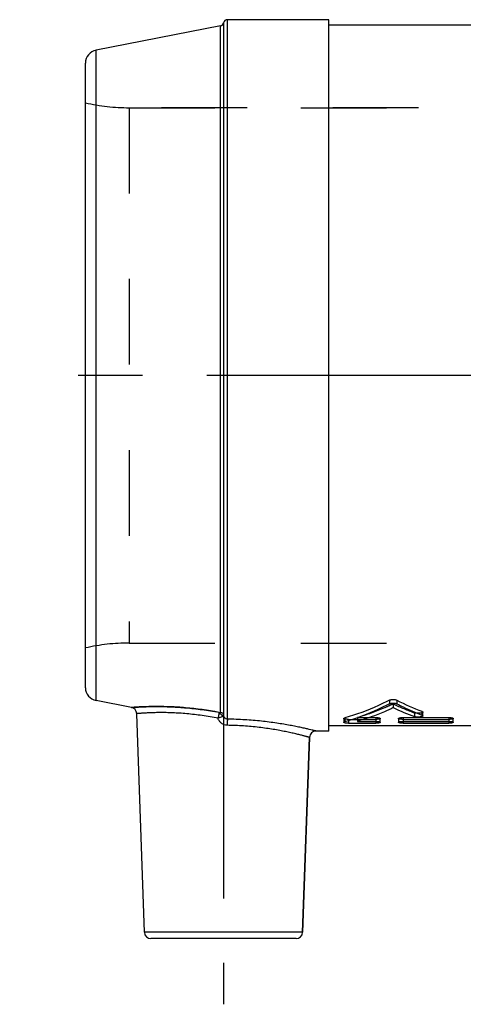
# Model space of a CAD drawing. Header units: millimetres. Extents: x 422 to 578, y 460 to 540.
# Tile 1 of 4: x 422 to 456, y 460 to 535. Entities that reach past the tile are written whole.
import ezdxf

# ---------------------------------------------------------------- set-up
doc = ezdxf.new("R2010")
doc.units = ezdxf.units.MM
doc.header["$LTSCALE"] = 65.185185
doc.linetypes.add('CENTER', pattern=[0.6, 0.375, -0.075, 0.075, -0.075])
doc.linetypes.add('HIDDEN', pattern=[0.2, 0.1, -0.1])
for name, color, linetype in [('ACHSEN_S', 7, 'CONTINUOUS'), ('KOERPER', 7, 'CONTINUOUS'), ('KONST.EL_MIT_GEO', 7, 'CONTINUOUS')]:
    doc.layers.add(name, color=color, linetype=linetype)

msp = doc.modelspace()

# ---------------------------------------------------------------- linework, layer by layer
at = {"layer": 'ACHSEN_S', "color": 2, "linetype": 'CENTER'}
msp.add_line((578, 507.9), (422, 507.9), dxfattribs=at)
at = {"layer": 'KOERPER', "color": 7, "linetype": 'Continuous'}
for p, q in [((445.5, 534.975), (437.8, 534.975)), ((445.5, 480.825), (445.5, 534.975)), ((445.5, 534.575), (554.5, 534.575)), ((431.483, 465.508), (430.902, 482.147)), ((554.5, 481.225), (445.5, 481.225)), ((445.5, 480.825), (444.535, 480.825)), ((443.517, 465.508), (444.035, 480.342))]:
    msp.add_line(p, q, dxfattribs=at)
at = {"layer": 'KOERPER', "color": 8, "linetype": 'HIDDEN'}
for p, q in [((430.333, 528.275), (569.667, 528.275)), ((430.333, 487.525), (569.667, 487.525))]:
    msp.add_line(p, q, dxfattribs=at)
at = {"layer": 'KOERPER', "color": 2, "linetype": 'CENTER'}
msp.add_line((437.5, 492.525), (437.5, 460.025), dxfattribs=at)
at = {"layer": 'KONST.EL_MIT_GEO', "color": 7, "linetype": 'Continuous'}
for p, q in [((437.268, 534.496), (427.809, 532.657)), ((437.268, 482.258), (437.268, 534.496)), ((437.506, 534.733), (437.506, 482.029)), ((437.8, 481.728), (437.8, 534.975)), ((445.5, 534.975), (437.8, 534.975)), ((427.809, 483.143), (427.809, 532.657)), ((427, 484.124), (427, 531.676)), ((430.498, 482.62), (427.809, 483.143)), ((450.125, 483.175), (450.125, 482.896)), ((450.69, 483.175), (450.69, 482.896)), ((452.587, 482.327), (452.587, 482.039)), ((452.656, 481.98), (452.656, 482.269)), ((446.653, 481.783), (446.653, 481.49)), ((446.722, 481.826), (446.722, 481.533)), ((447, 481.421), (449.08, 481.421)), ((447.692, 481.563), (449.08, 481.563)), ((448.598, 481.856), (449.08, 481.856)), ((449.08, 481.856), (449.08, 481.563)), ((449.427, 481.49), (449.427, 481.783)), ((450.814, 481.783), (450.814, 481.49)), ((451.16, 481.856), (451.16, 481.563)), ((451.16, 481.856), (454.627, 481.856)), ((451.16, 481.563), (454.627, 481.563)), ((451.16, 481.421), (454.627, 481.421)), ((454.627, 481.856), (454.627, 481.563)), ((454.974, 481.49), (454.974, 481.783)), ((445.5, 480.825), (444.535, 480.825)), ((444.035, 480.342), (443.517, 465.508)), ((443.517, 465.508), (431.483, 465.508)), ((443.017, 465.025), (431.983, 465.025))]:
    msp.add_line(p, q, dxfattribs=at)
at = {"layer": 'KONST.EL_MIT_GEO', "color": 8, "linetype": 'HIDDEN'}
for p, q in [((430.333, 528.275), (430.333, 487.525)), ((569.667, 528.275), (430.333, 528.275)), ((430.333, 487.525), (569.667, 487.525)), ((450.408, 482.888), (450.408, 482.607)), ((452.032, 482.212), (452.032, 481.923)), ((447, 481.715), (447, 481.421)), ((447, 481.715), (449.08, 481.715)), ((447.692, 481.856), (447.692, 481.563)), ((447.692, 481.856), (448.598, 481.856)), ((449.08, 481.563), (449.08, 481.421)), ((451.16, 481.715), (454.627, 481.715)), ((451.16, 481.563), (451.16, 481.421)), ((454.627, 481.563), (454.627, 481.421))]:
    msp.add_line(p, q, dxfattribs=at)
at = {"layer": 'KONST.EL_MIT_GEO', "color": 7, "linetype": 'Continuous'}
for centre, radius, start, end in [((437.211, 534.79), 0.3, 281, 348.90377), ((437.8, 534.675), 0.3, 90, 168.90377), ((428, 531.676), 1, 101, 180), ((428, 484.124), 1, 180, 259), ((459.573, 500.515), 19.483, 242.87535, 248.98918), ((430.402, 482.129), 0.5, 1.99999, 79.00001), ((458.538, 499.649), 18.882, 244.49441, 249.84353), ((444.535, 480.325), 0.5, 90, 178), ((431.983, 465.525), 0.5, 182, 270), ((443.017, 465.525), 0.5, 270, 358)]:
    msp.add_arc(centre, radius, start, end, dxfattribs=at)
at = {"layer": 'KONST.EL_MIT_GEO', "color": 8, "linetype": 'HIDDEN'}
for centre, radius, start, end in [((430.333, 543.275), 15, 257.16143, 270), ((430.333, 472.525), 15, 90, 102.83857), ((458.513, 500.068), 18.996, 244.74308, 250.05138)]:
    msp.add_arc(centre, radius, start, end, dxfattribs=at)
for points, knots in [([(430.498, 482.62), (430.509, 482.621), (430.551, 482.624), (430.647, 482.631), (430.806, 482.642), (431.137, 482.662), (431.692, 482.687), (432.51, 482.699), (433.506, 482.678), (435.078, 482.577), (436.309, 482.407), (437.149, 482.25)], [0, 0, 0, 0, 0.00483, 0.019266, 0.043151, 0.076229, 0.168506, 0.292454, 0.443421, 0.615903, 1, 1, 1, 1]), ([(450.408, 482.888), (450.184, 482.783), (449.3, 482.386), (448.386, 482.057), (447.692, 481.856)], [0, 0, 0, 0, 0.254573, 1, 1, 1, 1]), ([(452.656, 482.269), (452.656, 482.263), (452.652, 482.252), (452.638, 482.237), (452.617, 482.224), (452.589, 482.212), (452.554, 482.201), (452.497, 482.188), (452.415, 482.177), (452.312, 482.173), (452.209, 482.177), (452.114, 482.189), (452.057, 482.203), (452.032, 482.212)], [0, 0, 0, 0, 0.023845, 0.053137, 0.090694, 0.13784, 0.19409, 0.257916, 0.405524, 0.567137, 0.730174, 0.878051, 1, 1, 1, 1]), ([(437.8, 481.728), (437.798, 481.719), (437.796, 481.697), (437.791, 481.64), (437.786, 481.546), (437.781, 481.412), (437.779, 481.314), (437.779, 481.262)], [0, 0, 0, 0, 0.057252, 0.139238, 0.368767, 0.665658, 1, 1, 1, 1]), ([(447, 481.715), (446.956, 481.715), (446.891, 481.717), (446.81, 481.726), (446.758, 481.734), (446.715, 481.743), (446.686, 481.753), (446.669, 481.762), (446.658, 481.77), (446.653, 481.778), (446.653, 481.783)], [0, 0, 0, 0, 0.365039, 0.53074, 0.677105, 0.79897, 0.892873, 0.929019, 0.958129, 1, 1, 1, 1]), ([(449.427, 481.783), (449.427, 481.778), (449.422, 481.77), (449.411, 481.762), (449.394, 481.753), (449.365, 481.743), (449.323, 481.734), (449.271, 481.726), (449.189, 481.717), (449.125, 481.715), (449.08, 481.715)], [0, 0, 0, 0, 0.041782, 0.07108, 0.107295, 0.200777, 0.322753, 0.469483, 0.634271, 1, 1, 1, 1]), ([(451.16, 481.715), (451.116, 481.715), (451.052, 481.717), (450.97, 481.726), (450.918, 481.734), (450.875, 481.743), (450.846, 481.753), (450.829, 481.762), (450.819, 481.77), (450.814, 481.778), (450.814, 481.783)], [0, 0, 0, 0, 0.365795, 0.530632, 0.677533, 0.799236, 0.892811, 0.929062, 0.958313, 1, 1, 1, 1]), ([(454.974, 481.783), (454.974, 481.778), (454.969, 481.77), (454.959, 481.762), (454.942, 481.753), (454.913, 481.743), (454.87, 481.734), (454.818, 481.726), (454.736, 481.717), (454.672, 481.715), (454.627, 481.715)], [0, 0, 0, 0, 0.041782, 0.07108, 0.107295, 0.200777, 0.322753, 0.469483, 0.634271, 1, 1, 1, 1])]:
    msp.add_open_spline(points, degree=3, knots=knots, dxfattribs=at)
at = {"layer": 'KONST.EL_MIT_GEO', "color": 7, "linetype": 'Continuous'}
for points, knots in [([(437.149, 482.25), (436.309, 482.407), (435.078, 482.577), (433.506, 482.678), (432.51, 482.699), (431.785, 482.688), (431.304, 482.67), (431.026, 482.655), (430.806, 482.642), (430.647, 482.631), (430.551, 482.624), (430.509, 482.621), (430.498, 482.62)], [0, 0, 0, 0, 0.384097, 0.556578, 0.707545, 0.831492, 0.881845, 0.923771, 0.956849, 0.980734, 0.99517, 1, 1, 1, 1]), ([(450.125, 483.175), (449.847, 483.032), (448.747, 482.501), (447.597, 482.074), (446.722, 481.826)], [0, 0, 0, 0, 0.255815, 1, 1, 1, 1]), ([(450.125, 482.896), (449.847, 482.753), (448.748, 482.216), (447.597, 481.783), (446.722, 481.533)], [0, 0, 0, 0, 0.255965, 1, 1, 1, 1]), ([(450.125, 483.175), (450.143, 483.184), (450.184, 483.2), (450.278, 483.223), (450.408, 483.233), (450.537, 483.223), (450.631, 483.2), (450.672, 483.184), (450.69, 483.175)], [0, 0, 0, 0, 0.105573, 0.226989, 0.49996, 0.772958, 0.894532, 1, 1, 1, 1]), ([(450.125, 482.896), (450.143, 482.906), (450.184, 482.922), (450.278, 482.945), (450.408, 482.956), (450.537, 482.945), (450.631, 482.922), (450.672, 482.906), (450.69, 482.896)], [0, 0, 0, 0, 0.105683, 0.227114, 0.49996, 0.772833, 0.894423, 1, 1, 1, 1]), ([(450.69, 482.896), (450.846, 482.816), (451.467, 482.505), (452.104, 482.226), (452.587, 482.039)], [0, 0, 0, 0, 0.25334, 1, 1, 1, 1]), ([(437.085, 481.794), (436.683, 481.874), (435.892, 482.011), (434.912, 482.127), (434.164, 482.186), (433.644, 482.213), (433.158, 482.227), (432.711, 482.231), (432.306, 482.225), (431.949, 482.214), (431.681, 482.201), (431.493, 482.191), (431.371, 482.183), (431.263, 482.176), (431.169, 482.169), (431.09, 482.162), (431.032, 482.158), (430.993, 482.155), (430.969, 482.153), (430.949, 482.151), (430.933, 482.149), (430.92, 482.148), (430.911, 482.148), (430.907, 482.147), (430.904, 482.147), (430.903, 482.147), (430.902, 482.147), (430.902, 482.147)], [0, 0, 0, 0, 0.198172, 0.387229, 0.476153, 0.56023, 0.638703, 0.710879, 0.77613, 0.833893, 0.883671, 0.905427, 0.925028, 0.942431, 0.957597, 0.970489, 0.981079, 0.985503, 0.989342, 0.992595, 0.995259, 0.997332, 0.998814, 0.999333, 0.999703, 0.999926, 1, 1, 1, 1]), ([(437.149, 482.25), (437.149, 482.229), (437.145, 482.172), (437.132, 482.071), (437.111, 481.94), (437.095, 481.844), (437.085, 481.794)], [0, 0, 0, 0, 0.139707, 0.368988, 0.665502, 1, 1, 1, 1]), ([(437.52, 481.951), (437.515, 481.949), (437.5, 481.944), (437.471, 481.935), (437.43, 481.92), (437.353, 481.892), (437.236, 481.85), (437.138, 481.814), (437.085, 481.794)], [0, 0, 0, 0, 0.034447, 0.10094, 0.197457, 0.32103, 0.633432, 1, 1, 1, 1]), ([(437.149, 482.25), (437.163, 482.249), (437.188, 482.247), (437.219, 482.246), (437.242, 482.247), (437.255, 482.248), (437.268, 482.252), (437.268, 482.258)], [0, 0, 0, 0, 0.33129, 0.631098, 0.762465, 0.873727, 1, 1, 1, 1]), ([(437.149, 482.25), (437.15, 482.248), (437.155, 482.243), (437.163, 482.236), (437.171, 482.227), (437.181, 482.218), (437.191, 482.208), (437.207, 482.193), (437.229, 482.173), (437.258, 482.149), (437.298, 482.114), (437.35, 482.071), (437.401, 482.031), (437.439, 482.002), (437.463, 481.985), (437.481, 481.972), (437.494, 481.963), (437.501, 481.959), (437.508, 481.955), (437.513, 481.952), (437.517, 481.952), (437.519, 481.951), (437.52, 481.951)], [0, 0, 0, 0, 0.0177, 0.041328, 0.066082, 0.093551, 0.1242, 0.157342, 0.230146, 0.309577, 0.3934, 0.565706, 0.728241, 0.800162, 0.863917, 0.91737, 0.939269, 0.957812, 0.973326, 0.985474, 0.993511, 1, 1, 1, 1]), ([(437.268, 482.258), (437.297, 482.252), (437.354, 482.233), (437.426, 482.182), (437.48, 482.112), (437.5, 482.057), (437.506, 482.029)], [0, 0, 0, 0, 0.25353, 0.504874, 0.753554, 1, 1, 1, 1]), ([(437.52, 481.951), (437.515, 481.967), (437.509, 481.993), (437.506, 482.019), (437.506, 482.029)], [0, 0, 0, 0, 0.6272, 1, 1, 1, 1]), ([(437.8, 481.728), (437.768, 481.728), (437.703, 481.742), (437.62, 481.792), (437.557, 481.864), (437.53, 481.921), (437.52, 481.951)], [0, 0, 0, 0, 0.254886, 0.507242, 0.755964, 1, 1, 1, 1]), ([(450.408, 482.607), (450.184, 482.5), (449.301, 482.099), (448.386, 481.767), (447.692, 481.563)], [0, 0, 0, 0, 0.254689, 1, 1, 1, 1]), ([(452.656, 481.98), (452.656, 481.975), (452.652, 481.963), (452.638, 481.949), (452.617, 481.935), (452.589, 481.923), (452.554, 481.912), (452.497, 481.899), (452.415, 481.888), (452.312, 481.884), (452.209, 481.888), (452.114, 481.9), (452.057, 481.914), (452.032, 481.923)], [0, 0, 0, 0, 0.024072, 0.053525, 0.091176, 0.138368, 0.194625, 0.25843, 0.405936, 0.567406, 0.7303, 0.878072, 1, 1, 1, 1]), ([(452.587, 482.327), (452.597, 482.323), (452.615, 482.315), (452.638, 482.301), (452.652, 482.286), (452.656, 482.274), (452.656, 482.269)], [0, 0, 0, 0, 0.342892, 0.619259, 0.830614, 1, 1, 1, 1]), ([(452.587, 482.039), (452.597, 482.036), (452.615, 482.028), (452.638, 482.013), (452.652, 481.998), (452.656, 481.986), (452.656, 481.98)], [0, 0, 0, 0, 0.341931, 0.617953, 0.829661, 1, 1, 1, 1]), ([(437.779, 481.262), (437.702, 481.263), (437.546, 481.291), (437.341, 481.408), (437.181, 481.58), (437.111, 481.721), (437.085, 481.794)], [0, 0, 0, 0, 0.249717, 0.499656, 0.749763, 1, 1, 1, 1]), ([(437.8, 481.728), (437.798, 481.719), (437.796, 481.697), (437.791, 481.64), (437.786, 481.546), (437.781, 481.412), (437.779, 481.314), (437.779, 481.262)], [0, 0, 0, 0, 0.057252, 0.139238, 0.368767, 0.665658, 1, 1, 1, 1]), ([(444.035, 480.342), (444.034, 480.343), (444.033, 480.343), (444.03, 480.344), (444.025, 480.345), (444.017, 480.347), (444.004, 480.351), (443.987, 480.356), (443.966, 480.361), (443.942, 480.368), (443.903, 480.379), (443.844, 480.395), (443.763, 480.416), (443.667, 480.442), (443.558, 480.47), (443.435, 480.502), (443.245, 480.549), (442.975, 480.615), (442.615, 480.697), (442.209, 480.783), (441.76, 480.87), (441.272, 480.955), (440.749, 481.035), (439.997, 481.133), (439.003, 481.225), (438.193, 481.257), (437.779, 481.262)], [0, 0, 0, 0, 0.000307, 0.00069, 0.001226, 0.002757, 0.004899, 0.00765, 0.011008, 0.014969, 0.019531, 0.030442, 0.043705, 0.059279, 0.077116, 0.097162, 0.119362, 0.169966, 0.228396, 0.294074, 0.36639, 0.444705, 0.528346, 0.616603, 0.803892, 1, 1, 1, 1]), ([(444.535, 480.825), (444.532, 480.825), (444.521, 480.829), (444.496, 480.834), (444.456, 480.845), (444.399, 480.859), (444.326, 480.877), (444.197, 480.908), (443.999, 480.956), (443.717, 481.021), (443.379, 481.095), (442.988, 481.176), (442.548, 481.261), (442.063, 481.347), (441.34, 481.461), (440.357, 481.587), (439.106, 481.692), (438.242, 481.723), (437.8, 481.728)], [0, 0, 0, 0, 0.001242, 0.004962, 0.011148, 0.019777, 0.03082, 0.044239, 0.078016, 0.120677, 0.171708, 0.230534, 0.296542, 0.369083, 0.447486, 0.619057, 0.805359, 1, 1, 1, 1]), ([(446.653, 481.783), (446.653, 481.793), (446.67, 481.807), (446.694, 481.818), (446.712, 481.824), (446.722, 481.826)], [0, 0, 0, 0, 0.339627, 0.628077, 1, 1, 1, 1]), ([(446.653, 481.49), (446.653, 481.499), (446.67, 481.513), (446.694, 481.524), (446.712, 481.53), (446.722, 481.533)], [0, 0, 0, 0, 0.340826, 0.628924, 1, 1, 1, 1]), ([(447, 481.421), (446.956, 481.421), (446.891, 481.423), (446.81, 481.431), (446.758, 481.439), (446.715, 481.449), (446.686, 481.459), (446.669, 481.469), (446.658, 481.476), (446.653, 481.485), (446.653, 481.49)], [0, 0, 0, 0, 0.364726, 0.530302, 0.67658, 0.798413, 0.892361, 0.928572, 0.957785, 1, 1, 1, 1]), ([(449.08, 481.856), (449.125, 481.856), (449.189, 481.854), (449.271, 481.844), (449.323, 481.836), (449.366, 481.825), (449.395, 481.814), (449.412, 481.805), (449.422, 481.797), (449.427, 481.789), (449.427, 481.783)], [0, 0, 0, 0, 0.365818, 0.530765, 0.677835, 0.799752, 0.893077, 0.929032, 0.958147, 1, 1, 1, 1]), ([(449.08, 481.563), (449.125, 481.563), (449.189, 481.561), (449.271, 481.551), (449.323, 481.542), (449.366, 481.532), (449.395, 481.521), (449.412, 481.511), (449.422, 481.503), (449.427, 481.495), (449.427, 481.49)], [0, 0, 0, 0, 0.365485, 0.530303, 0.677285, 0.799176, 0.892556, 0.928581, 0.957802, 1, 1, 1, 1]), ([(449.427, 481.49), (449.427, 481.485), (449.422, 481.476), (449.411, 481.469), (449.394, 481.459), (449.365, 481.449), (449.323, 481.439), (449.271, 481.431), (449.189, 481.423), (449.125, 481.421), (449.08, 481.421)], [0, 0, 0, 0, 0.042126, 0.071527, 0.107807, 0.201334, 0.323278, 0.46992, 0.634584, 1, 1, 1, 1]), ([(450.814, 481.783), (450.814, 481.789), (450.819, 481.797), (450.829, 481.805), (450.846, 481.814), (450.875, 481.825), (450.917, 481.836), (450.969, 481.844), (451.051, 481.854), (451.116, 481.856), (451.16, 481.856)], [0, 0, 0, 0, 0.041898, 0.071026, 0.106964, 0.200296, 0.322483, 0.469383, 0.63427, 1, 1, 1, 1]), ([(450.814, 481.49), (450.814, 481.495), (450.819, 481.503), (450.829, 481.511), (450.846, 481.521), (450.875, 481.532), (450.917, 481.542), (450.969, 481.551), (451.051, 481.561), (451.116, 481.563), (451.16, 481.563)], [0, 0, 0, 0, 0.042242, 0.071477, 0.107485, 0.200872, 0.323032, 0.469846, 0.634603, 1, 1, 1, 1]), ([(451.16, 481.421), (451.116, 481.421), (451.052, 481.423), (450.97, 481.431), (450.918, 481.439), (450.875, 481.449), (450.846, 481.459), (450.829, 481.469), (450.819, 481.476), (450.814, 481.485), (450.814, 481.49)], [0, 0, 0, 0, 0.365482, 0.530194, 0.677008, 0.798678, 0.892299, 0.928615, 0.95797, 1, 1, 1, 1]), ([(454.627, 481.856), (454.672, 481.856), (454.736, 481.854), (454.818, 481.844), (454.87, 481.836), (454.913, 481.825), (454.942, 481.814), (454.959, 481.805), (454.969, 481.797), (454.974, 481.789), (454.974, 481.783)], [0, 0, 0, 0, 0.365818, 0.530765, 0.677835, 0.799752, 0.893077, 0.929032, 0.958147, 1, 1, 1, 1]), ([(454.627, 481.563), (454.672, 481.563), (454.736, 481.561), (454.818, 481.551), (454.87, 481.542), (454.913, 481.532), (454.942, 481.521), (454.959, 481.511), (454.969, 481.503), (454.974, 481.495), (454.974, 481.49)], [0, 0, 0, 0, 0.365485, 0.530303, 0.677285, 0.799176, 0.892556, 0.928581, 0.957802, 1, 1, 1, 1]), ([(454.974, 481.49), (454.974, 481.485), (454.969, 481.476), (454.959, 481.469), (454.942, 481.459), (454.913, 481.449), (454.87, 481.439), (454.818, 481.431), (454.736, 481.423), (454.672, 481.421), (454.627, 481.421)], [0, 0, 0, 0, 0.042126, 0.071527, 0.107807, 0.201334, 0.323278, 0.46992, 0.634584, 1, 1, 1, 1])]:
    msp.add_open_spline(points, degree=3, knots=knots, dxfattribs=at)

doc.saveas('drawing.dxf')
